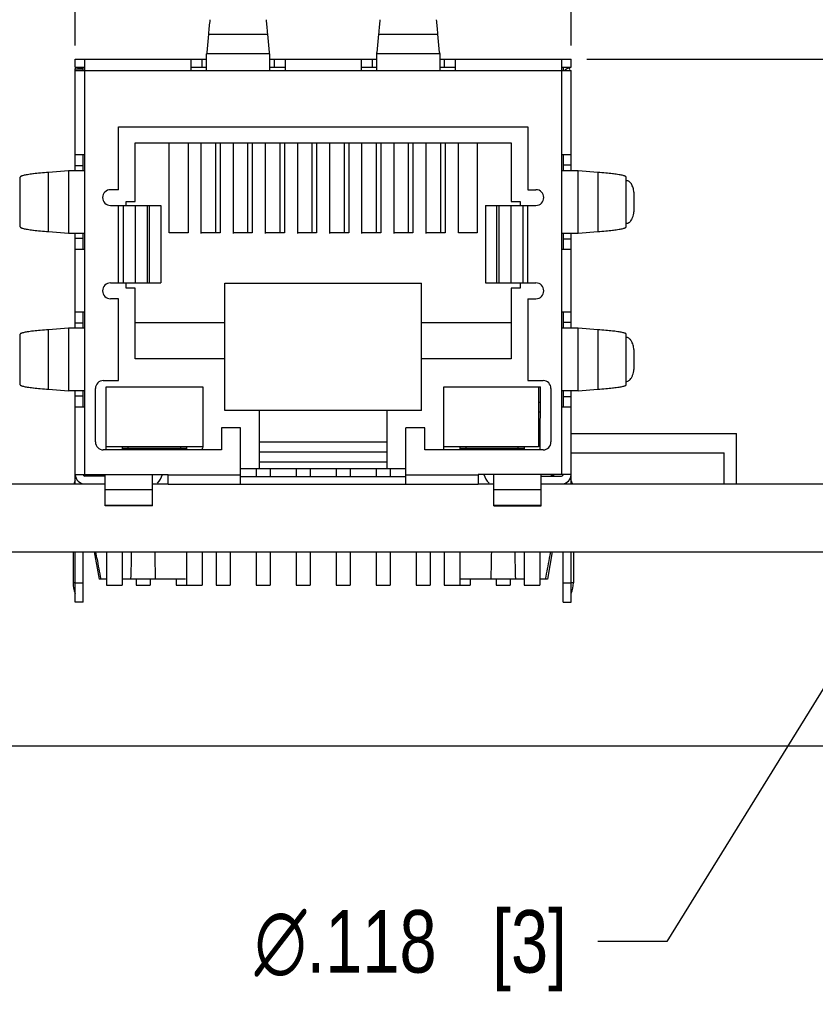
# Model space of a CAD drawing. Header units: inches. Extents: x 0 to 34, y 0 to 22.
# Tile 12 of 26: x 19.2 to 21.2, y 2.4 to 4.9. Entities that reach past the tile are written whole.
import ezdxf

# ---------------------------------------------------------------- set-up
doc = ezdxf.new("R2010")
doc.units = ezdxf.units.IN
doc.header["$LTSCALE"] = 1.87
doc.header["$MEASUREMENT"] = 0
doc.layers.get('0').update_dxf_attribs({"linetype": 'CONTINUOUS'})
doc.layers.add('DETAIL', color=7, linetype='CONTINUOUS')
doc.layers.add('DIMENSIONS', color=7, linetype='CONTINUOUS')
doc.styles.get("Standard").update_dxf_attribs({"font": 'txt', "width": 0.8})
doc.styles.add('TEXTSTYLE_1', font='gdt', dxfattribs={"width": 0.8})
doc.dimstyles.new('DIMSTYLE_2', dxfattribs={"dimtxt": 0.15625, "dimasz": 0.1875, "dimexe": 0.125, "dimexo": 0.0625, "dimgap": 0.09, "dimtad": 0, "dimtih": 1, "dimtoh": 1, "dimdec": 3, "dimlfac": 0.5, "dimzin": 4, "dimdsep": 46, "dimtxsty": 'STANDARD', "dimblk": '_FILLED', "dimblk1": '_FILLED', "dimblk2": '_FILLED', "dimcen": 0.09, "dimadec": 0, "dimazin": 0, "dimtfac": 1, "dimtdec": 3, "dimtofl": 0, "dimtmove": 0, "dimatfit": 3, "dimldrblk": '_FILLED', "dimfxl": 1, "dimtolj": 1, "dimtzin": 4, "dimarcsym": 0})
doc.dimstyles.new('DIMSTYLE_3', dxfattribs={"dimtxt": 0.15625, "dimasz": 0.1875, "dimexe": 0.125, "dimexo": 0.0625, "dimgap": 0.09, "dimtad": 0, "dimtih": 1, "dimtoh": 1, "dimdec": 3, "dimlfac": 0.5, "dimzin": 4, "dimdsep": 46, "dimtxsty": 'STANDARD', "dimblk": '_FILLED', "dimblk1": '_FILLED', "dimblk2": '_FILLED', "dimcen": 0.09, "dimadec": 0, "dimazin": 0, "dimtfac": 1, "dimtdec": 3, "dimtmove": 0, "dimatfit": 2, "dimldrblk": '_FILLED', "dimfxl": 1, "dimtolj": 1, "dimtzin": 4, "dimarcsym": 0})

# ---------------------------------------------------------------- blocks, each defined once
blk = doc.blocks.new('*D38')
at = {"layer": 'DIMENSIONS', "color": 2, "linetype": 'CONTINUOUS'}
blk.add_line((20.6331, 4.7951), (23.9428, 4.7951), dxfattribs=at)
at = {"layer": 'DIMENSIONS', "color": 2, "linetype": 'CONTINUOUS', "insert": (24.0209, 4.8732), "char_height": 0.15625, "width": 1.53125, "attachment_point": 1, "line_spacing_factor": 0.9}
blk.add_mtext('.616{\\Ftxt.shx;\\W1.000000;\\H0.156250; }[15.64]', dxfattribs=at)
blk = doc.blocks.new('_FILLED')
at = {"color": 0, "linetype": 'BYBLOCK'}
blk.add_solid([(0, 0), (-1, 0.167), (-1, -0.167)], dxfattribs=at)
blk = doc.blocks.new('*D45')
at = {"layer": 'DIMENSIONS', "color": 2, "linetype": 'CONTINUOUS'}
for p, q in [((21.6733, 3.9481), (20.8333, 2.5899)), ((20.8333, 2.5899), (20.6614, 2.5899))]:
    blk.add_line(p, q, dxfattribs=at)
at = {"layer": 'DIMENSIONS', "color": 2, "linetype": 'CONTINUOUS', "xscale": 0.1875, "yscale": 0.1875, "zscale": 0.1875, "rotation": 58.2647963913}
blk.add_blockref('_FILLED', (21.6733, 3.9481), dxfattribs=at)
at = {"layer": 'DIMENSIONS', "color": 2, "linetype": 'CONTINUOUS', "insert": (20.5833, 2.6681), "char_height": 0.15625, "width": 1.239583, "attachment_point": 3, "line_spacing_factor": 0.9, "style": 'TEXTSTYLE_1'}
blk.add_mtext('{\\Fgdt;n}\\Ftxt;.118{\\Ftxt.shx;\\W1.000000;\\H0.156250; }[3]', dxfattribs=at)
blk = doc.blocks.new('*D48')
at = {"layer": 'DIMENSIONS', "color": 2, "linetype": 'CONTINUOUS'}
blk.add_line((17.2217, 3.9991), (17.2217, 2.6825), dxfattribs=at)
at = {"layer": 'DIMENSIONS', "color": 2, "linetype": 'CONTINUOUS', "insert": (17.1436, 2.6043), "char_height": 0.15625, "width": 1.65625, "attachment_point": 3, "rotation": 90, "line_spacing_factor": 0.9}
blk.add_mtext('3.025{\\Ftxt.shx;\\W1.000000;\\H0.156250; }[76.82]', dxfattribs=at)
blk = doc.blocks.new('*D53')
at = {"layer": 'DIMENSIONS', "color": 2, "linetype": 'CONTINUOUS'}
blk.add_line((20.5943, 4.83), (20.5943, 5.3478), dxfattribs=at)
at = {"layer": 'DIMENSIONS', "color": 2, "linetype": 'CONTINUOUS', "insert": (20.5161, 5.4259), "char_height": 0.15625, "width": 1.65625, "attachment_point": 1, "rotation": 90, "line_spacing_factor": 0.9}
blk.add_mtext('1.338{\\Ftxt.shx;\\W1.000000;\\H0.156250; }[33.99]', dxfattribs=at)
blk = doc.blocks.new('*D54')
at = {"layer": 'DIMENSIONS', "color": 2, "linetype": 'CONTINUOUS'}
blk.add_line((19.3549, 4.83), (19.3549, 5.3478), dxfattribs=at)
at = {"layer": 'DIMENSIONS', "color": 2, "linetype": 'CONTINUOUS', "insert": (19.2768, 5.4259), "char_height": 0.15625, "width": 1.65625, "attachment_point": 1, "rotation": 90, "line_spacing_factor": 0.9}
blk.add_mtext('1.958{\\Ftxt.shx;\\W1.000000;\\H0.156250; }[49.73]', dxfattribs=at)
blk = doc.blocks.new('*D55')
at = {"layer": 'DIMENSIONS', "color": 2, "linetype": 'CONTINUOUS'}
blk.add_line((18.7419, 4.2686), (18.7419, 5.3478), dxfattribs=at)
at = {"layer": 'DIMENSIONS', "color": 2, "linetype": 'CONTINUOUS', "insert": (18.6638, 5.4259), "char_height": 0.15625, "width": 1.65625, "attachment_point": 1, "rotation": 90, "line_spacing_factor": 0.9}
blk.add_mtext('2.265{\\Ftxt.shx;\\W1.000000;\\H0.156250; }[57.52]', dxfattribs=at)
blk = doc.blocks.new('*D56')
at = {"layer": 'DIMENSIONS', "color": 2, "linetype": 'CONTINUOUS'}
blk.add_line((17.7576, 4.2686), (17.7576, 5.3478), dxfattribs=at)
at = {"layer": 'DIMENSIONS', "color": 2, "linetype": 'CONTINUOUS', "insert": (17.6795, 5.4259), "char_height": 0.15625, "width": 1.65625, "attachment_point": 1, "rotation": 90, "line_spacing_factor": 0.9}
blk.add_mtext('2.757{\\Ftxt.shx;\\W1.000000;\\H0.156250; }[70.02]', dxfattribs=at)
blk = doc.blocks.new('*D57')
at = {"layer": 'DIMENSIONS', "color": 2, "linetype": 'CONTINUOUS'}
blk.add_line((16.1992, 4.5599), (16.1992, 5.3478), dxfattribs=at)
at = {"layer": 'DIMENSIONS', "color": 2, "linetype": 'CONTINUOUS', "insert": (16.1211, 5.4259), "char_height": 0.15625, "width": 1.65625, "attachment_point": 1, "rotation": 90, "line_spacing_factor": 0.9}
blk.add_mtext('3.536{\\Ftxt.shx;\\W1.000000;\\H0.156250; }[89.81]', dxfattribs=at)
blk = doc.blocks.new('*D58')
at = {"layer": 'DIMENSIONS', "color": 2, "linetype": 'CONTINUOUS'}
blk.add_line((15.774, 4.5599), (15.774, 5.3478), dxfattribs=at)
at = {"layer": 'DIMENSIONS', "color": 2, "linetype": 'CONTINUOUS', "insert": (15.6959, 5.4259), "char_height": 0.15625, "width": 1.65625, "attachment_point": 1, "rotation": 90, "line_spacing_factor": 0.9}
blk.add_mtext('3.748{\\Ftxt.shx;\\W1.000000;\\H0.156250; }[95.21]', dxfattribs=at)
blk = doc.blocks.new('*D59')
at = {"layer": 'DIMENSIONS', "color": 2, "linetype": 'CONTINUOUS'}
blk.add_line((15.3167, 3.993), (15.3167, 5.3478), dxfattribs=at)
at = {"layer": 'DIMENSIONS', "color": 2, "linetype": 'CONTINUOUS', "insert": (15.2386, 5.4259), "char_height": 0.15625, "width": 1.78125, "attachment_point": 1, "rotation": 90, "line_spacing_factor": 0.9}
blk.add_mtext('3.977{\\Ftxt.shx;\\W1.000000;\\H0.156250; }[101.02]', dxfattribs=at)
blk = doc.blocks.new('*D60')
at = {"layer": 'DIMENSIONS', "color": 2, "linetype": 'CONTINUOUS'}
blk.add_line((13.1317, 3.993), (13.1317, 5.3478), dxfattribs=at)
at = {"layer": 'DIMENSIONS', "color": 2, "linetype": 'CONTINUOUS', "insert": (13.0536, 5.4259), "char_height": 0.15625, "width": 1.78125, "attachment_point": 1, "rotation": 90, "line_spacing_factor": 0.9}
blk.add_mtext('5.070{\\Ftxt.shx;\\W1.000000;\\H0.156250; }[128.77]', dxfattribs=at)

msp = doc.modelspace()

# ---------------------------------------------------------------- linework, layer by layer
at = {"color": 7, "linetype": 'CONTINUOUS'}
for p, q in [((19.6878, 4.8582), (19.6838, 4.8121)), ((19.6878, 4.8582), (19.8361, 4.8582)), ((19.8402, 4.8121), (19.8361, 4.8582)), ((20.113, 4.8582), (20.109, 4.8121)), ((20.113, 4.8582), (20.2613, 4.8582)), ((20.2654, 4.8121), (20.2613, 4.8582)), ((19.6838, 4.8121), (19.6832, 4.8084)), ((19.8407, 4.8084), (19.6832, 4.8084)), ((19.6832, 4.7675), (19.6832, 4.8084)), ((19.8407, 4.8084), (19.8402, 4.8121)), ((19.8407, 4.8084), (19.8407, 4.7675)), ((20.1084, 4.8084), (20.1087, 4.8121)), ((20.2659, 4.8084), (20.1084, 4.8084)), ((20.1084, 4.7675), (20.1084, 4.8084)), ((20.2656, 4.8121), (20.2659, 4.8084)), ((20.2659, 4.8084), (20.2659, 4.7675)), ((19.3549, 4.7951), (19.6832, 4.7951)), ((19.3549, 4.7754), (19.3549, 4.7951)), ((19.3549, 4.7754), (19.3746, 4.7754)), ((19.3552, 4.7754), (19.3746, 4.7721)), ((19.3785, 3.7573), (19.3785, 4.7951)), ((19.6439, 4.7951), (19.6439, 4.7675)), ((19.6714, 4.7951), (19.6714, 4.7754)), ((19.8407, 4.7951), (20.1084, 4.7951)), ((19.8525, 4.7754), (19.8525, 4.7951)), ((19.8801, 4.7675), (19.8801, 4.7951)), ((20.0691, 4.7951), (20.0691, 4.7675)), ((20.0966, 4.7951), (20.0966, 4.7754)), ((20.2659, 4.7951), (20.5943, 4.7951)), ((20.2777, 4.7754), (20.2777, 4.7951)), ((20.3053, 4.7675), (20.3053, 4.7951)), ((20.5706, 4.7951), (20.5706, 3.7573)), ((20.5746, 4.7754), (20.5943, 4.7754)), ((20.5782, 4.7691), (20.589, 4.7754)), ((20.5943, 4.7754), (20.5943, 4.7951)), ((19.3549, 4.7714), (19.3746, 4.7714)), ((19.3549, 4.5171), (19.3549, 4.7714)), ((19.3549, 4.7675), (20.5943, 4.7675)), ((20.5943, 4.5171), (20.5943, 4.7675)), ((19.4628, 4.6265), (20.4864, 4.6265)), ((19.4628, 4.4691), (19.4628, 4.6265)), ((20.4864, 4.6265), (20.4864, 4.4691)), ((19.3785, 4.5565), (19.3549, 4.5565)), ((20.5943, 4.5565), (20.5706, 4.5565)), ((20.5943, 4.5307), (20.5746, 4.5307)), ((19.3376, 4.5166), (19.2878, 4.5125)), ((19.2878, 4.3642), (19.2878, 4.5125)), ((19.3376, 4.5166), (19.3376, 4.3601)), ((19.338, 4.5171), (19.3785, 4.5171)), ((19.3746, 4.5289), (19.3549, 4.5289)), ((20.5706, 4.5171), (20.6111, 4.5171)), ((20.6614, 4.5125), (20.6116, 4.5166)), ((20.6116, 4.3601), (20.6116, 4.5166)), ((20.6614, 4.5125), (20.6614, 4.3642)), ((19.2171, 4.3764), (19.2171, 4.5003)), ((20.7321, 4.3764), (20.7321, 4.5003)), ((19.4628, 4.4691), (19.4428, 4.4691)), ((20.4864, 4.4691), (20.5063, 4.4691)), ((20.7514, 4.4629), (20.7514, 4.4139)), ((19.4428, 4.4297), (19.5691, 4.4297)), ((19.4628, 4.236), (19.4628, 4.4297)), ((19.475, 4.4297), (19.475, 4.236)), ((19.5056, 4.236), (19.5056, 4.4297)), ((19.5347, 4.4297), (19.5347, 4.236)), ((19.5404, 4.236), (19.5404, 4.4297)), ((19.5691, 4.4297), (19.5691, 4.236)), ((20.3801, 4.4297), (20.5063, 4.4297)), ((20.3801, 4.4297), (20.3801, 4.236)), ((20.4088, 4.236), (20.4088, 4.4297)), ((20.4145, 4.236), (20.4145, 4.4297)), ((20.4436, 4.4297), (20.4436, 4.236)), ((20.4742, 4.236), (20.4742, 4.4297)), ((20.4864, 4.236), (20.4864, 4.4297)), ((19.2878, 4.3642), (19.3376, 4.3601)), ((19.3785, 4.3596), (19.338, 4.3596)), ((19.3549, 4.1234), (19.3549, 4.3596)), ((20.6111, 4.3596), (20.5706, 4.3596)), ((20.5943, 4.1234), (20.5943, 4.3596)), ((20.6116, 4.3601), (20.6614, 4.3642)), ((19.3549, 4.3478), (19.3746, 4.3478)), ((20.5746, 4.3461), (20.5943, 4.3461)), ((19.3549, 4.3203), (19.3785, 4.3203)), ((20.5706, 4.3203), (20.5943, 4.3203)), ((19.4428, 4.236), (19.5691, 4.236)), ((20.3801, 4.236), (20.5063, 4.236)), ((19.4628, 4.1966), (19.4428, 4.1966)), ((19.4628, 3.9919), (19.4628, 4.1966)), ((20.4864, 4.1966), (20.5063, 4.1966)), ((20.4864, 4.1966), (20.4864, 3.9919)), ((19.3785, 4.1628), (19.3549, 4.1628)), ((20.5943, 4.1628), (20.5706, 4.1628)), ((19.3746, 4.1352), (19.3549, 4.1352)), ((20.5943, 4.137), (20.5746, 4.137)), ((19.3376, 4.123), (19.2878, 4.1191)), ((19.2878, 3.9702), (19.2878, 4.1191)), ((19.3376, 4.123), (19.3376, 3.9664)), ((19.338, 4.1234), (19.3785, 4.1234)), ((20.5706, 4.1234), (20.6111, 4.1234)), ((20.6614, 4.1191), (20.6116, 4.123)), ((20.6116, 3.9664), (20.6116, 4.123)), ((20.6614, 4.1191), (20.6614, 3.9702)), ((19.2171, 3.9816), (19.2171, 4.1077)), ((20.7321, 3.9816), (20.7321, 4.1077)), ((20.7514, 4.0694), (20.7514, 4.0199)), ((19.425, 3.9919), (19.4628, 3.9919)), ((20.4864, 3.9919), (20.5242, 3.9919)), ((19.2878, 3.9702), (19.3376, 3.9664)), ((19.3785, 3.9659), (19.338, 3.9659)), ((19.3549, 3.7336), (19.3549, 3.9659)), ((19.4053, 3.8384), (19.4053, 3.9722)), ((20.5439, 3.9722), (20.5439, 3.8384)), ((20.6111, 3.9659), (20.5706, 3.9659)), ((20.5943, 3.7336), (20.5943, 3.9659)), ((20.6116, 3.9664), (20.6614, 3.9702)), ((19.3549, 3.9541), (19.3746, 3.9541)), ((20.5746, 3.9524), (20.5943, 3.9524)), ((19.3549, 3.9265), (19.3785, 3.9265)), ((20.5706, 3.9265), (20.5943, 3.9265)), ((19.7679, 3.8738), (19.7203, 3.8738)), ((19.7203, 3.8738), (19.7203, 3.8187)), ((19.7679, 3.7324), (19.7679, 3.8738)), ((20.2289, 3.8738), (20.1813, 3.8738)), ((20.1813, 3.7324), (20.1813, 3.8738)), ((20.2289, 3.8187), (20.2289, 3.8738)), ((20.5943, 3.8596), (21.008, 3.8596)), ((21.008, 3.7336), (21.008, 3.8596)), ((19.7203, 3.8187), (19.425, 3.8187)), ((19.8151, 3.8384), (20.134, 3.8384)), ((20.5242, 3.8187), (20.2289, 3.8187)), ((20.5943, 3.8116), (20.9771, 3.8116)), ((20.9771, 3.7336), (20.9771, 3.8116)), ((19.3549, 3.7573), (19.5872, 3.7573)), ((19.4297, 3.7533), (19.3785, 3.7533)), ((19.4297, 3.6788), (19.4297, 3.7573)), ((19.5478, 3.6788), (19.5478, 3.7573)), ((19.5872, 3.7321), (19.5872, 3.7573)), ((19.7679, 3.7557), (19.5872, 3.7557)), ((20.1813, 3.7517), (19.7679, 3.7517)), ((20.362, 3.7557), (20.1813, 3.7557)), ((20.5943, 3.7573), (20.362, 3.7573)), ((20.362, 3.7573), (20.362, 3.7321)), ((20.4014, 3.6788), (20.4014, 3.7573)), ((20.5195, 3.6788), (20.5195, 3.7573)), ((20.5195, 3.7533), (20.5706, 3.7533)), ((20.5508, 3.7533), (20.5508, 3.7573)), ((11.1709, 3.7336), (19.4297, 3.7336)), ((19.4297, 3.7193), (19.5478, 3.7193)), ((19.5478, 3.7336), (19.5872, 3.7336)), ((20.362, 3.7321), (19.5872, 3.7321)), ((20.362, 3.7336), (20.4014, 3.7336)), ((20.4014, 3.7193), (20.5195, 3.7193)), ((20.5195, 3.7336), (23.2709, 3.7336)), ((19.5478, 3.6796), (19.4297, 3.6796)), ((19.5478, 3.6788), (19.4297, 3.6788)), ((20.5195, 3.6796), (20.4014, 3.6796)), ((20.4014, 3.6788), (20.5195, 3.6788)), ((11.1709, 3.5636), (23.2709, 3.5636)), ((19.3494, 3.5636), (19.3494, 3.4867)), ((19.3549, 3.4384), (19.3549, 3.5636)), ((19.3746, 3.4384), (19.3746, 3.5636)), ((20.5746, 3.4384), (20.5746, 3.5636)), ((20.5943, 3.4384), (20.5943, 3.5636)), ((20.5998, 3.5636), (20.5998, 3.4867)), ((19.3546, 3.4867), (19.3494, 3.4867)), ((19.3746, 3.4856), (19.3549, 3.4856)), ((20.5943, 3.4856), (20.5746, 3.4856)), ((20.5998, 3.4867), (20.5946, 3.4867)), ((19.3746, 3.4384), (19.3549, 3.4384)), ((20.5746, 3.4384), (20.5943, 3.4384))]:
    msp.add_line(p, q, dxfattribs=at)
at = {"color": 6, "linetype": 'CONTINUOUS'}
for p, q in [((19.3746, 4.7754), (19.3785, 4.7754)), ((19.3746, 4.7675), (19.3746, 4.7754)), ((19.6439, 4.7754), (19.6832, 4.7754)), ((19.8407, 4.7754), (19.8801, 4.7754)), ((20.0691, 4.7754), (20.1084, 4.7754)), ((20.2659, 4.7754), (20.3053, 4.7754)), ((20.5706, 4.7754), (20.5746, 4.7754)), ((20.5746, 4.7754), (20.5746, 4.7675)), ((19.5045, 4.5864), (20.4447, 4.5864)), ((19.5045, 4.4399), (19.5045, 4.5864)), ((19.5895, 4.3612), (19.5895, 4.5864)), ((19.6368, 4.5864), (19.6368, 4.3612)), ((19.6699, 4.3592), (19.6699, 4.5864)), ((19.7053, 4.5864), (19.7053, 4.3612)), ((19.7171, 4.5864), (19.7171, 4.3612)), ((19.7502, 4.3592), (19.7502, 4.5864)), ((19.7856, 4.5864), (19.7856, 4.3612)), ((19.7974, 4.5864), (19.7974, 4.3612)), ((19.8305, 4.3592), (19.8305, 4.5864)), ((19.8659, 4.5864), (19.8659, 4.3612)), ((19.8777, 4.5864), (19.8777, 4.3612)), ((19.9108, 4.3592), (19.9108, 4.5864)), ((19.9462, 4.5864), (19.9462, 4.3612)), ((19.958, 4.5864), (19.958, 4.3612)), ((19.9911, 4.3592), (19.9911, 4.5864)), ((20.0266, 4.5864), (20.0266, 4.3612)), ((20.0384, 4.5864), (20.0384, 4.3612)), ((20.0714, 4.3592), (20.0714, 4.5864)), ((20.1069, 4.5864), (20.1069, 4.3612)), ((20.1187, 4.5864), (20.1187, 4.3612)), ((20.1517, 4.3592), (20.1517, 4.5864)), ((20.1872, 4.5864), (20.1872, 4.3612)), ((20.199, 4.5864), (20.199, 4.3612)), ((20.2321, 4.3592), (20.2321, 4.5864)), ((20.2675, 4.5864), (20.2675, 4.3612)), ((20.2793, 4.5864), (20.2793, 4.3612)), ((20.3124, 4.3612), (20.3124, 4.5864)), ((20.3596, 4.5864), (20.3596, 4.3612)), ((20.4447, 4.5864), (20.4447, 4.4399)), ((19.3746, 4.5171), (19.3746, 4.5565)), ((20.5746, 4.5565), (20.5746, 4.5171)), ((19.4825, 4.4399), (19.5045, 4.4399)), ((19.4825, 4.4297), (19.4825, 4.4399)), ((20.4447, 4.4399), (20.4667, 4.4399)), ((20.4667, 4.4399), (20.4667, 4.4297)), ((19.3746, 4.3203), (19.3746, 4.3596)), ((19.6368, 4.3612), (19.5895, 4.3612)), ((19.7171, 4.3612), (19.6699, 4.3612)), ((19.7974, 4.3612), (19.7502, 4.3612)), ((19.8777, 4.3612), (19.8305, 4.3612)), ((19.958, 4.3612), (19.9108, 4.3612)), ((20.0384, 4.3612), (19.9911, 4.3612)), ((20.1187, 4.3612), (20.0714, 4.3612)), ((20.199, 4.3612), (20.1517, 4.3612)), ((20.2793, 4.3612), (20.2321, 4.3612)), ((20.3596, 4.3612), (20.3124, 4.3612)), ((20.5746, 4.3596), (20.5746, 4.3203)), ((19.4825, 4.2226), (19.4825, 4.236)), ((19.7285, 4.2352), (20.2206, 4.2352)), ((19.7285, 3.9171), (19.7285, 4.2352)), ((20.2206, 3.9171), (20.2206, 4.2352)), ((20.4667, 4.236), (20.4667, 4.2226)), ((19.5045, 4.2226), (19.4825, 4.2226)), ((19.5045, 4.0462), (19.5045, 4.2226)), ((20.4667, 4.2226), (20.4447, 4.2226)), ((20.4447, 4.2226), (20.4447, 4.0462)), ((19.3746, 4.1234), (19.3746, 4.1628)), ((20.5746, 4.1628), (20.5746, 4.1234)), ((19.5045, 4.1368), (19.7285, 4.1368)), ((20.2206, 4.1368), (20.4447, 4.1368)), ((19.7285, 4.0462), (19.5045, 4.0462)), ((20.4447, 4.0462), (20.2206, 4.0462)), ((19.3746, 3.9265), (19.3746, 3.9659)), ((19.4317, 3.9762), (19.6734, 3.9762)), ((19.4317, 3.8265), (19.4317, 3.9762)), ((19.6734, 3.9762), (19.6734, 3.8265)), ((20.2758, 3.8226), (20.2762, 3.9762)), ((20.2762, 3.9762), (20.5175, 3.9762)), ((20.5124, 3.9762), (20.5124, 3.8265)), ((20.5171, 3.8187), (20.5175, 3.9762)), ((20.5746, 3.9659), (20.5746, 3.9265)), ((20.2206, 3.9171), (19.7285, 3.9171)), ((19.8151, 3.7714), (19.8151, 3.9171)), ((20.134, 3.9171), (20.134, 3.7714)), ((20.5175, 3.9368), (20.5124, 3.9368)), ((20.5175, 3.9132), (20.5124, 3.9132)), ((19.6734, 3.8265), (19.4317, 3.8265)), ((19.4319, 3.8226), (19.4317, 3.8265)), ((19.4319, 3.8187), (19.4319, 3.8226)), ((19.4722, 3.8265), (19.4722, 3.8187)), ((19.473, 3.8226), (19.6321, 3.8226)), ((19.473, 3.8187), (19.473, 3.8226)), ((19.4872, 3.8226), (19.4872, 3.8265)), ((19.4951, 3.8187), (19.4951, 3.8226)), ((19.61, 3.8187), (19.61, 3.8226)), ((19.6179, 3.8265), (19.6179, 3.8226)), ((19.6321, 3.8187), (19.6321, 3.8226)), ((19.6329, 3.8265), (19.6329, 3.8187)), ((19.673, 3.8187), (19.673, 3.8226)), ((19.6734, 3.8265), (19.6732, 3.8226)), ((20.276, 3.8187), (20.276, 3.8226)), ((20.5124, 3.8265), (20.2762, 3.8265)), ((20.3163, 3.8265), (20.3163, 3.8187)), ((20.3171, 3.8226), (20.4762, 3.8226)), ((20.3171, 3.8187), (20.3171, 3.8226)), ((20.3313, 3.8265), (20.3313, 3.8226)), ((20.3392, 3.8187), (20.3392, 3.8226)), ((20.4541, 3.8187), (20.4541, 3.8226)), ((20.462, 3.8226), (20.462, 3.8265)), ((20.4762, 3.8187), (20.4762, 3.8226)), ((20.4769, 3.8265), (20.4769, 3.8187)), ((20.134, 3.8132), (19.8151, 3.8132)), ((20.1813, 3.7714), (19.7679, 3.7714)), ((19.8069, 3.7714), (19.8069, 3.7517)), ((19.8151, 3.7889), (20.134, 3.7889)), ((19.8423, 3.7714), (19.8423, 3.7517)), ((19.9069, 3.7714), (19.9069, 3.7517)), ((19.9423, 3.7714), (19.9423, 3.7517)), ((20.0069, 3.7714), (20.0069, 3.7517)), ((20.0423, 3.7714), (20.0423, 3.7517)), ((20.1069, 3.7714), (20.1069, 3.7517)), ((20.1423, 3.7714), (20.1423, 3.7517)), ((19.4006, 3.7573), (19.4006, 3.7533)), ((19.404, 3.7573), (19.404, 3.7533)), ((20.5452, 3.7533), (20.5452, 3.7573)), ((20.5486, 3.7533), (20.5486, 3.7573)), ((19.4025, 3.5636), (19.4143, 3.4958)), ((19.4089, 3.5477), (19.406, 3.5636)), ((19.4329, 3.5636), (19.4329, 3.4809)), ((19.4722, 3.5636), (19.4722, 3.4809)), ((19.6329, 3.5636), (19.6329, 3.4809)), ((19.6722, 3.5636), (19.6722, 3.4809)), ((19.7069, 3.5636), (19.7069, 3.4809)), ((19.7423, 3.5636), (19.7423, 3.4809)), ((19.8069, 3.5636), (19.8069, 3.4809)), ((19.8423, 3.5636), (19.8423, 3.4809)), ((19.9069, 3.5636), (19.9069, 3.4809)), ((19.9423, 3.5636), (19.9423, 3.4809)), ((20.0069, 3.5636), (20.0069, 3.4809)), ((20.0423, 3.5636), (20.0423, 3.4809)), ((20.1069, 3.5636), (20.1069, 3.4809)), ((20.1423, 3.5636), (20.1423, 3.4809)), ((20.2069, 3.5636), (20.2069, 3.4809)), ((20.2423, 3.5636), (20.2423, 3.4809)), ((20.2769, 3.5636), (20.2769, 3.4809)), ((20.3163, 3.5636), (20.3163, 3.4809)), ((20.4769, 3.5636), (20.4769, 3.4809)), ((20.5163, 3.5636), (20.5163, 3.4809)), ((20.5467, 3.5636), (20.5348, 3.4958)), ((19.4329, 3.4958), (19.4143, 3.4958)), ((19.6305, 3.4958), (19.4722, 3.4958)), ((19.5069, 3.4958), (19.5069, 3.4809)), ((19.5423, 3.4958), (19.5423, 3.4809)), ((19.6069, 3.4958), (19.6069, 3.4809)), ((20.4769, 3.4958), (20.3186, 3.4958)), ((20.3423, 3.4958), (20.3423, 3.4809)), ((20.4069, 3.4958), (20.4069, 3.4809)), ((20.4423, 3.4958), (20.4423, 3.4809)), ((20.5348, 3.4958), (20.5163, 3.4958)), ((19.4329, 3.4809), (19.4722, 3.4809)), ((19.5069, 3.4809), (19.5423, 3.4809)), ((19.6069, 3.4809), (19.6722, 3.4809)), ((19.7069, 3.4809), (19.7423, 3.4809)), ((19.8069, 3.4809), (19.8423, 3.4809)), ((19.9069, 3.4809), (19.9423, 3.4809)), ((20.0069, 3.4809), (20.0423, 3.4809)), ((20.1069, 3.4809), (20.1423, 3.4809)), ((20.2069, 3.4809), (20.2423, 3.4809)), ((20.2769, 3.4809), (20.3423, 3.4809)), ((20.4069, 3.4809), (20.4423, 3.4809)), ((20.4769, 3.4809), (20.5163, 3.4809))]:
    msp.add_line(p, q, dxfattribs=at)
at = {"color": 7, "linetype": 'CONTINUOUS'}
for centre, radius, start, end in [((20.5549, 4.7557), 0.0394, 20.2322, 30), ((19.3785, 4.7714), 0.0236, 173.5936, 180), ((19.3104, 4.0239), 0.4886, 97.0533, 97.2223), ((20.6385, 4.0214), 0.4911, 82.7775, 83.0482), ((19.4428, 4.4494), 0.0197, 90, 270), ((20.5063, 4.4494), 0.0197, 270, 90), ((19.3097, 4.8477), 0.4835, 262.7768, 262.9476), ((20.6375, 4.8636), 0.4995, 276.954, 277.2203), ((19.4428, 4.2163), 0.0197, 90, 270), ((20.5063, 4.2163), 0.0197, 270, 90), ((19.3098, 3.6003), 0.5188, 96.5663, 96.7426), ((20.6391, 3.5981), 0.521, 83.2571, 83.5298), ((19.425, 3.9722), 0.0197, 90, 180), ((20.5242, 3.9722), 0.0197, 0, 90), ((19.3091, 4.483), 0.5127, 263.2564, 263.4348), ((20.638, 4.5007), 0.5306, 276.4726, 276.7404), ((19.425, 3.8384), 0.0197, 180, 270), ((20.5242, 3.8384), 0.0197, 270, 360), ((19.4224, 3.715), 0.0731, 158.1891, 165.0257), ((19.3785, 3.7573), 0.0236, 180, 270), ((19.3785, 3.7573), 0.00394, 180, 270), ((20.5706, 3.7573), 0.0236, 270, 360), ((20.5706, 3.7573), 0.00394, 270, 360), ((20.5267, 3.715), 0.0731, 14.9743, 21.8109), ((19.4224, 3.4867), 0.0731, 180, 201.8109), ((20.5267, 3.4867), 0.0731, 338.1891, 360)]:
    msp.add_arc(centre, radius, start, end, dxfattribs=at)
at = {"color": 6, "linetype": 'CONTINUOUS'}
for centre, radius, start, end in [((19.5246, 3.7714), 0.0504, 314.6086, 343.6217), ((20.4246, 3.7714), 0.0504, 196.3827, 225.0389), ((26.719, 4.8968), 7.4336, 190.45574, 190.66154), ((16.9185, 3.5897), 2.5773, 357.9128, 359.4204), ((22.0381, 3.5876), 2.4848, 180.5515, 182.1152), ((17.9082, 3.5876), 2.4876, 357.8855, 359.4474), ((23.0276, 3.5896), 2.5743, 180.5788, 182.0882), ((13.3536, 4.8751), 7.3083, 349.32682, 349.53615), ((13.1837, 4.9047), 7.4807, 349.54954, 349.67254), ((25.2409, 4.6175), 5.9293, 190.65179, 190.9041), ((14.5865, 4.6403), 6.0532, 349.1018, 349.34991)]:
    msp.add_arc(centre, radius, start, end, dxfattribs=at)
at = {"color": 7, "linetype": 'CONTINUOUS'}
for points, knots in [([(19.6913, 4.8941), (19.6906, 4.8886), (19.6894, 4.8766), (19.6884, 4.8647), (19.6878, 4.8582)], [0, 0, 0, 0, 0.46345, 1, 1, 1, 1]), ([(19.8361, 4.8582), (19.8356, 4.8647), (19.8346, 4.8766), (19.8333, 4.8886), (19.8327, 4.8941)], [0, 0, 0, 0, 0.53655, 1, 1, 1, 1]), ([(20.1165, 4.8941), (20.1158, 4.8886), (20.1146, 4.8766), (20.1135, 4.8647), (20.113, 4.8582)], [0, 0, 0, 0, 0.46345, 1, 1, 1, 1]), ([(20.2613, 4.8582), (20.2608, 4.8647), (20.2598, 4.8766), (20.2585, 4.8886), (20.2579, 4.8941)], [0, 0, 0, 0, 0.53655, 1, 1, 1, 1]), ([(19.2251, 4.5045), (19.224, 4.5042), (19.2223, 4.5038), (19.2203, 4.503), (19.2192, 4.5025), (19.2183, 4.502), (19.2176, 4.5014), (19.2172, 4.5009), (19.2171, 4.5005), (19.2171, 4.5003)], [0, 0, 0, 0, 0.386009, 0.542558, 0.675175, 0.78461, 0.872424, 0.941927, 1, 1, 1, 1]), ([(19.2489, 4.5086), (19.2443, 4.5081), (19.2379, 4.5072), (19.23, 4.5057), (19.2266, 4.5049), (19.2251, 4.5045)], [0, 0, 0, 0, 0.576482, 0.807789, 1, 1, 1, 1]), ([(19.2878, 4.5125), (19.281, 4.512), (19.2686, 4.5109), (19.2561, 4.5095), (19.2504, 4.5088)], [0, 0, 0, 0, 0.538959, 1, 1, 1, 1]), ([(20.6979, 4.5089), (20.6923, 4.5096), (20.6801, 4.5109), (20.6679, 4.512), (20.6614, 4.5125)], [0, 0, 0, 0, 0.462413, 1, 1, 1, 1]), ([(20.724, 4.5045), (20.7225, 4.5049), (20.7192, 4.5057), (20.7113, 4.5072), (20.7048, 4.5081), (20.7002, 4.5086)], [0, 0, 0, 0, 0.192211, 0.423518, 1, 1, 1, 1]), ([(20.7321, 4.5003), (20.7321, 4.5005), (20.732, 4.5009), (20.7315, 4.5014), (20.7309, 4.502), (20.73, 4.5025), (20.7288, 4.503), (20.7268, 4.5038), (20.7252, 4.5042), (20.724, 4.5045)], [0, 0, 0, 0, 0.058073, 0.127576, 0.21539, 0.324825, 0.457442, 0.613991, 1, 1, 1, 1]), ([(20.7514, 4.4629), (20.7512, 4.4648), (20.7505, 4.4686), (20.7491, 4.474), (20.7472, 4.4791), (20.745, 4.4834), (20.7424, 4.487), (20.7396, 4.4895), (20.7367, 4.4911), (20.7346, 4.4915), (20.7337, 4.4915)], [0, 0, 0, 0, 0.160549, 0.318834, 0.468972, 0.605645, 0.725556, 0.829552, 0.919865, 1, 1, 1, 1]), ([(20.7417, 4.3892), (20.743, 4.3905), (20.7447, 4.3929), (20.7466, 4.3965), (20.7484, 4.4007), (20.7502, 4.4065), (20.7511, 4.4114), (20.7514, 4.4139)], [0, 0, 0, 0, 0.207062, 0.325049, 0.451311, 0.721088, 1, 1, 1, 1]), ([(20.7337, 4.3852), (20.7343, 4.3852), (20.7357, 4.3854), (20.7378, 4.3862), (20.7398, 4.3874), (20.7411, 4.3885), (20.7417, 4.3892)], [0, 0, 0, 0, 0.218937, 0.454949, 0.713915, 1, 1, 1, 1]), ([(19.2171, 4.3764), (19.2171, 4.3762), (19.2172, 4.3758), (19.2176, 4.3753), (19.2183, 4.3748), (19.2192, 4.3742), (19.2203, 4.3737), (19.2223, 4.373), (19.224, 4.3725), (19.2251, 4.3722)], [0, 0, 0, 0, 0.058073, 0.127576, 0.21539, 0.324825, 0.457442, 0.613991, 1, 1, 1, 1]), ([(19.2251, 4.3722), (19.2266, 4.3718), (19.23, 4.371), (19.2379, 4.3696), (19.2443, 4.3687), (19.2489, 4.3681)], [0, 0, 0, 0, 0.192211, 0.423518, 1, 1, 1, 1]), ([(19.2504, 4.3679), (19.2561, 4.3672), (19.2686, 4.3659), (19.281, 4.3648), (19.2878, 4.3642)], [0, 0, 0, 0, 0.461041, 1, 1, 1, 1]), ([(20.6614, 4.3642), (20.6679, 4.3648), (20.6801, 4.3658), (20.6923, 4.3671), (20.6979, 4.3678)], [0, 0, 0, 0, 0.537587, 1, 1, 1, 1]), ([(20.7002, 4.3681), (20.7048, 4.3687), (20.7113, 4.3696), (20.7192, 4.371), (20.7225, 4.3718), (20.724, 4.3722)], [0, 0, 0, 0, 0.576482, 0.807789, 1, 1, 1, 1]), ([(20.724, 4.3722), (20.7252, 4.3725), (20.7268, 4.373), (20.7288, 4.3737), (20.73, 4.3742), (20.7309, 4.3748), (20.7315, 4.3753), (20.732, 4.3758), (20.7321, 4.3762), (20.7321, 4.3764)], [0, 0, 0, 0, 0.386009, 0.542558, 0.675175, 0.78461, 0.872424, 0.941927, 1, 1, 1, 1]), ([(19.2251, 4.1117), (19.2239, 4.1114), (19.2223, 4.111), (19.2203, 4.1103), (19.2192, 4.1098), (19.2183, 4.1093), (19.2176, 4.1088), (19.2172, 4.1083), (19.2171, 4.1079), (19.2171, 4.1077)], [0, 0, 0, 0, 0.392106, 0.549888, 0.682712, 0.791437, 0.877698, 0.944862, 1, 1, 1, 1]), ([(19.2489, 4.1155), (19.2443, 4.115), (19.2378, 4.1141), (19.2299, 4.1127), (19.2266, 4.112), (19.2251, 4.1117)], [0, 0, 0, 0, 0.579223, 0.809523, 1, 1, 1, 1]), ([(19.2878, 4.1191), (19.281, 4.1186), (19.2686, 4.1176), (19.2562, 4.1163), (19.2505, 4.1157)], [0, 0, 0, 0, 0.543273, 1, 1, 1, 1]), ([(20.6978, 4.1158), (20.6922, 4.1164), (20.6801, 4.1176), (20.668, 4.1186), (20.6614, 4.1191)], [0, 0, 0, 0, 0.458221, 1, 1, 1, 1]), ([(20.724, 4.1117), (20.7226, 4.112), (20.7192, 4.1127), (20.7113, 4.1141), (20.7049, 4.115), (20.7002, 4.1155)], [0, 0, 0, 0, 0.190477, 0.420777, 1, 1, 1, 1]), ([(20.7321, 4.1077), (20.7321, 4.1079), (20.732, 4.1083), (20.7315, 4.1088), (20.7309, 4.1093), (20.73, 4.1098), (20.7289, 4.1103), (20.7269, 4.111), (20.7252, 4.1114), (20.724, 4.1117)], [0, 0, 0, 0, 0.055138, 0.122302, 0.208563, 0.317288, 0.450112, 0.607894, 1, 1, 1, 1]), ([(20.7514, 4.0694), (20.7512, 4.0713), (20.7505, 4.0752), (20.7491, 4.0808), (20.7473, 4.086), (20.7451, 4.0905), (20.7425, 4.0942), (20.7397, 4.097), (20.7368, 4.0988), (20.7347, 4.0994), (20.7337, 4.0995)], [0, 0, 0, 0, 0.159097, 0.316024, 0.465311, 0.601978, 0.722781, 0.828117, 0.919598, 1, 1, 1, 1]), ([(20.7417, 3.9944), (20.743, 3.9959), (20.7448, 3.9984), (20.7467, 4.0021), (20.7484, 4.0065), (20.7502, 4.0124), (20.7511, 4.0174), (20.7514, 4.0199)], [0, 0, 0, 0, 0.209364, 0.327789, 0.454008, 0.722668, 1, 1, 1, 1]), ([(20.7337, 3.9898), (20.7351, 3.9899), (20.7373, 3.9907), (20.7399, 3.9926), (20.7411, 3.9938), (20.7417, 3.9944)], [0, 0, 0, 0, 0.451672, 0.71228, 1, 1, 1, 1]), ([(19.2171, 3.9816), (19.2171, 3.9814), (19.2172, 3.981), (19.2176, 3.9805), (19.2183, 3.98), (19.2192, 3.9796), (19.2203, 3.9791), (19.2223, 3.9784), (19.2239, 3.9779), (19.2251, 3.9776)], [0, 0, 0, 0, 0.055138, 0.122302, 0.208563, 0.317288, 0.450112, 0.607894, 1, 1, 1, 1]), ([(19.2251, 3.9776), (19.2266, 3.9773), (19.2299, 3.9766), (19.2378, 3.9752), (19.2443, 3.9744), (19.2489, 3.9738)], [0, 0, 0, 0, 0.190477, 0.420777, 1, 1, 1, 1]), ([(19.2505, 3.9736), (19.2562, 3.973), (19.2686, 3.9717), (19.281, 3.9707), (19.2878, 3.9702)], [0, 0, 0, 0, 0.456727, 1, 1, 1, 1]), ([(20.6614, 3.9702), (20.668, 3.9707), (20.6801, 3.9717), (20.6922, 3.9729), (20.6978, 3.9735)], [0, 0, 0, 0, 0.541779, 1, 1, 1, 1]), ([(20.7002, 3.9738), (20.7049, 3.9744), (20.7113, 3.9752), (20.7192, 3.9766), (20.7226, 3.9773), (20.724, 3.9776)], [0, 0, 0, 0, 0.579223, 0.809523, 1, 1, 1, 1]), ([(20.724, 3.9776), (20.7252, 3.9779), (20.7269, 3.9784), (20.7289, 3.9791), (20.73, 3.9796), (20.7309, 3.98), (20.7315, 3.9805), (20.732, 3.981), (20.7321, 3.9814), (20.7321, 3.9816)], [0, 0, 0, 0, 0.392106, 0.549888, 0.682712, 0.791437, 0.877698, 0.944862, 1, 1, 1, 1])]:
    msp.add_open_spline(points, degree=3, knots=knots, dxfattribs=at)
at = {"layer": 'DETAIL', "color": 8}
msp.add_line((11.2026, 3.0787), (23.3027, 3.0787), dxfattribs=at)

# ---------------------------------------------------------------- dimensions: what is measured, and where the dimension line sits
at = {"layer": 'DIMENSIONS', "color": 2, "linetype": 'CONTINUOUS'}
for feature_location, offset, dtype, origin, picture, middle in [((13.1317, 3.993), (0, 1.3548), 1, (23.2709, 3.9069), '*D60', (13.1317, 6.3165)), ((15.3167, 3.993), (0, 1.3548), 1, (23.2709, 3.9305), '*D59', (15.3167, 6.3165)), ((15.774, 4.5599), (0, 0.7879), 1, (23.2709, 4.4974), '*D58', (15.774, 6.254)), ((16.1992, 4.5599), (0, 0.7879), 1, (23.2709, 4.4974), '*D57', (16.1992, 6.254)), ((17.7576, 4.2686), (0, 1.0792), 1, (23.2709, 4.2061), '*D56', (17.7576, 6.254)), ((18.74188, 4.26858), (0, 1.07921), 1, (23.27091, 4.20608), '*D55', (18.74188, 6.25404)), ((19.3549, 4.83), (0, 0.5178), 1, (23.2709, 4.7675), '*D54', (19.3549, 6.254)), ((20.5943, 4.83), (0, 0.5178), 1, (23.2709, 4.7675), '*D53', (20.5943, 6.254)), ((20.6331, 4.7951), (3.3096, 0), 0, (20.5706, 3.5636), '*D38', (24.7865, 4.7951)), ((17.2217, 3.9991), (0, -1.3166), 1, (23.2709, 4.0616), '*D48', (17.2217, 1.7762))]:
    dim = msp.add_ordinate_dim(feature_location=feature_location, offset=offset, dtype=dtype, origin=origin, dimstyle='DIMSTYLE_2', override={"dimtad": 1, "dimtih": 0, "dimtoh": 0}, dxfattribs=at)
    dim.commit()
    dim.dimension.update_dxf_attribs({"geometry": picture, "text_midpoint": middle})
dim = msp.add_diameter_dim_2p(p1=(21.6733, 3.9481), p2=(21.7975, 4.149), text='%%c<>', dimstyle='DIMSTYLE_3', override={"dimpost": '<>'}, dxfattribs=at)
dim.commit()
dim.dimension.update_dxf_attribs({"geometry": '*D45', "text_midpoint": (19.9635, 2.5899), "dimtype": 163})

doc.saveas('drawing.dxf')
